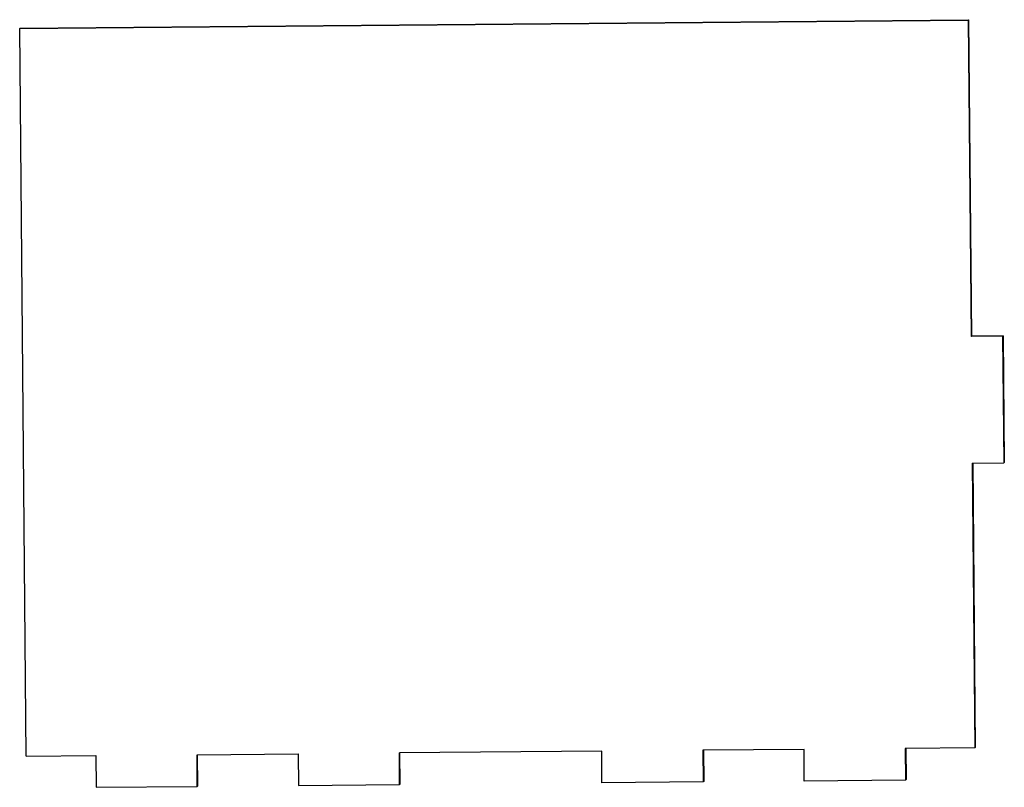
# Model space of a CAD drawing. Header units: millimetres. Extents: x -37.8 to 40.1, y -31.5 to 29.1.
import ezdxf

# ---------------------------------------------------------------- set-up
doc = ezdxf.new("R2010")
doc.units = ezdxf.units.MM

msp = doc.modelspace()

# ---------------------------------------------------------------- linework, layer by layer
at = {"color": 7, "linetype": 'Continuous', "lineweight": 25}
for p, q in [((-37.755, 28.414), (37.232, 29.076)), ((-37.714, 28.455), (37.272, 29.118)), ((37.272, 29.118), (37.232, 29.076)), ((37.232, 29.076), (37.459, 4.081)), ((37.272, 29.118), (37.5, 4.122)), ((-37.714, 28.455), (-37.755, 28.414)), ((-37.232, -29.076), (-37.755, 28.414)), ((37.5, 4.122), (37.459, 4.081)), ((39.959, 4.103), (37.459, 4.081)), ((40, 4.144), (37.5, 4.122)), ((40, 4.144), (39.959, 4.103)), ((39.959, 4.103), (40.05, -5.895)), ((40, 4.144), (40.091, -5.854)), ((37.55, -5.917), (40.05, -5.895)), ((37.55, -5.917), (37.755, -28.414)), ((37.592, -5.917), (37.796, -28.372)), ((40.091, -5.854), (40.05, -5.895)), ((8.26, -28.674), (-7.737, -28.816)), ((8.283, -31.174), (8.26, -28.674)), ((24.258, -28.533), (16.259, -28.604)), ((16.259, -28.604), (16.282, -31.103)), ((16.3, -28.603), (16.323, -31.062)), ((24.28, -31.032), (24.258, -28.533)), ((37.755, -28.414), (32.256, -28.462)), ((32.256, -28.462), (32.279, -30.962)), ((32.298, -28.462), (32.32, -30.92)), ((37.796, -28.372), (37.755, -28.414)), ((-37.232, -29.076), (-31.732, -29.028)), ((-31.732, -29.028), (-31.71, -31.527)), ((-23.734, -28.957), (-15.735, -28.886)), ((-23.711, -31.457), (-23.734, -28.957)), ((-23.67, -31.415), (-23.693, -28.957)), ((-15.735, -28.886), (-15.713, -31.386)), ((-7.714, -31.315), (-7.737, -28.816)), ((-7.673, -31.274), (-7.695, -28.815)), ((16.282, -31.103), (8.283, -31.174)), ((16.323, -31.062), (16.282, -31.103)), ((32.279, -30.962), (24.28, -31.032)), ((32.32, -30.92), (32.279, -30.962)), ((-31.71, -31.527), (-23.711, -31.457)), ((-23.67, -31.415), (-23.711, -31.457)), ((-15.713, -31.386), (-7.714, -31.315)), ((-7.673, -31.274), (-7.714, -31.315))]:
    msp.add_line(p, q, dxfattribs=at)

doc.saveas('drawing.dxf')
